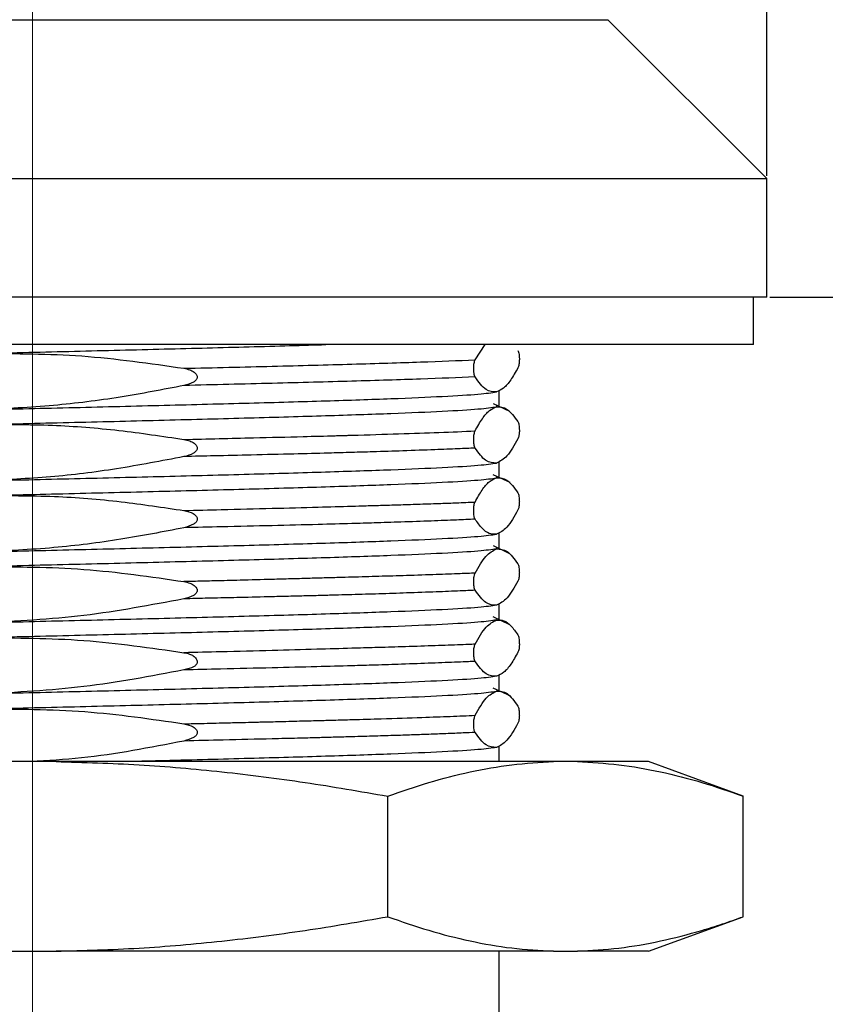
# Model space of a CAD drawing. Header units: millimetres. Extents: x 1370 to 1970, y 2215 to 2639.
# Tile 6 of 16: x 1491 to 1508, y 2342 to 2363. Entities that reach past the tile are written whole.
import ezdxf

# ---------------------------------------------------------------- set-up
doc = ezdxf.new("R2010")
doc.units = ezdxf.units.MM
doc.linetypes.add('CENTERX2', pattern=[20.32, 12.7, -2.54, 2.54, -2.54])
doc.layers.add('1轮廓实线层', color=7, linetype='Continuous')
doc.layers.add('2细线层', color=3, linetype='Continuous')
doc.styles.add('SLDTEXTSTYLE1', font='txt')
doc.dimstyles.new('SLDDIMSTYLE0', dxfattribs={"dimtxt": 7, "dimasz": 8.16, "dimexe": 0, "dimexo": 0.0625, "dimgap": 1.75, "dimtad": 2, "dimdec": 0, "dimrnd": 1e-09, "dimzin": 4, "dimdsep": 46, "dimtxsty": 'SLDTEXTSTYLE1', "dimsah": 1, "dimcen": 0.09, "dimadec": 0, "dimazin": 1, "dimtfac": 1, "dimtmove": 0, "dimatfit": 0, "dimfxl": 1, "dimfrac": 2, "dimtolj": 1, "dimtzin": 12, "dimarcsym": 0})
doc.dimstyles.new('SLDDIMSTYLE1', dxfattribs={"dimtxt": 7, "dimasz": 8.16, "dimexe": 0, "dimexo": 0.0625, "dimgap": 1.75, "dimtad": 2, "dimdec": 0, "dimrnd": 1e-09, "dimzin": 12, "dimdsep": 46, "dimtxsty": 'SLDTEXTSTYLE1', "dimsah": 1, "dimcen": 0.09, "dimadec": 0, "dimazin": 3, "dimtfac": 1, "dimtmove": 0, "dimatfit": 0, "dimfxl": 1, "dimfrac": 2, "dimtolj": 1, "dimtzin": 12, "dimarcsym": 0})
doc.dimstyles.new('SLDDIMSTYLE2', dxfattribs={"dimtxt": 7, "dimasz": 8.16, "dimexe": 0, "dimexo": 0.0625, "dimgap": 1.75, "dimtad": 2, "dimdec": 0, "dimrnd": 1e-09, "dimzin": 4, "dimdsep": 46, "dimtxsty": 'SLDTEXTSTYLE1', "dimsah": 1, "dimcen": 0.09, "dimadec": 0, "dimazin": 1, "dimtfac": 1, "dimtofl": 0, "dimtmove": 0, "dimatfit": 3, "dimfxl": 1, "dimfrac": 2, "dimtolj": 1, "dimtzin": 12, "dimarcsym": 0})

# ---------------------------------------------------------------- blocks, each defined once
blk = doc.blocks.new('*D20')
at = {"layer": '2细线层', "color": 0, "lineweight": -2, "ltscale": 2, "transparency": 16777216}
for p, q in [((1641.539, 2365.482), (1641.539, 2373.642)), ((1506.956, 2357.322), (1641.539, 2357.322)), ((1641.539, 2357.322), (1641.539, 2339.322)), ((1506.456, 2339.322), (1641.539, 2339.322)), ((1641.539, 2331.162), (1641.539, 2299.779))]:
    blk.add_line(p, q, dxfattribs=at)
at = {"layer": '2细线层', "color": 0, "ltscale": 2, "transparency": 16777216}
for points in [[(1640.179, 2365.482), (1642.899, 2365.482), (1641.539, 2357.322)], [(1640.179, 2331.162), (1642.899, 2331.162), (1641.539, 2339.322)]]:
    blk.add_solid(points, dxfattribs=at)
at = {"layer": 'Defpoints', "color": 0, "ltscale": 2, "transparency": 16777216}
for p in [(1506.894, 2357.322), (1506.394, 2339.322), (1641.539, 2339.322)]:
    blk.add_point(p, dxfattribs=at)
at = {"layer": '2细线层', "color": 0, "ltscale": 2, "transparency": 16777216, "insert": (1643.289, 2310.658), "char_height": 7, "attachment_point": 2, "rotation": 90, "style": 'SLDTEXTSTYLE1'}
blk.add_mtext('\\A1;GH=18', dxfattribs=at)
blk = doc.blocks.new('*D21')
at = {"layer": '2细线层', "color": 0, "lineweight": -2, "ltscale": 2, "transparency": 16777216}
for p, q in [((1454.34, 2347.482), (1454.34, 2355.642)), ((1486.49, 2339.322), (1454.34, 2339.322)), ((1454.34, 2339.322), (1454.34, 2333.322)), ((1515.854, 2333.322), (1454.34, 2333.322)), ((1454.34, 2325.162), (1454.34, 2307.334))]:
    blk.add_line(p, q, dxfattribs=at)
at = {"layer": '2细线层', "color": 0, "ltscale": 2, "transparency": 16777216}
for points in [[(1452.98, 2347.482), (1455.7, 2347.482), (1454.34, 2339.322)], [(1452.98, 2325.162), (1455.7, 2325.162), (1454.34, 2333.322)]]:
    blk.add_solid(points, dxfattribs=at)
at = {"layer": 'Defpoints', "color": 0, "ltscale": 2, "transparency": 16777216}
for p in [(1486.552, 2339.322), (1454.34, 2333.322), (1515.917, 2333.322)]:
    blk.add_point(p, dxfattribs=at)
at = {"layer": '2细线层', "color": 0, "ltscale": 2, "transparency": 16777216, "insert": (1445.59, 2312.168), "char_height": 7, "attachment_point": 2, "rotation": 90, "style": 'SLDTEXTSTYLE1'}
blk.add_mtext('\\A1;BH', dxfattribs=at)
blk = doc.blocks.new('*D22')
at = {"layer": '2细线层', "color": 0, "lineweight": -2, "ltscale": 2, "transparency": 16777216}
for p, q in [((1475.894, 2372.68), (1453.278, 2372.68)), ((1475.894, 2359.884), (1475.894, 2372.68)), ((1498.734, 2372.68), (1484.054, 2372.68)), ((1506.894, 2359.884), (1506.894, 2372.68))]:
    blk.add_line(p, q, dxfattribs=at)
at = {"layer": '2细线层', "color": 0, "ltscale": 2, "transparency": 16777216}
for points in [[(1484.054, 2374.04), (1484.054, 2371.32), (1475.894, 2372.68)], [(1498.734, 2374.04), (1498.734, 2371.32), (1506.894, 2372.68)]]:
    blk.add_solid(points, dxfattribs=at)
at = {"layer": 'Defpoints', "color": 0, "ltscale": 2, "transparency": 16777216}
for p in [(1475.894, 2372.68), (1475.894, 2359.822), (1506.894, 2359.822)]:
    blk.add_point(p, dxfattribs=at)
at = {"layer": '2细线层', "color": 0, "ltscale": 2, "transparency": 16777216, "insert": (1460.506, 2381.43), "char_height": 7, "attachment_point": 2, "style": 'SLDTEXTSTYLE1'}
blk.add_mtext('\\A1;%%c31', dxfattribs=at)

msp = doc.modelspace()

# ---------------------------------------------------------------- linework, layer by layer
at = {"color": 179, "linetype": 'CENTERX2', "lineweight": 18, "ltscale": 4}
msp.add_line((1491.394, 2367.322), (1491.394, 2315.376), dxfattribs=at)
at = {"layer": '1轮廓实线层', "linetype": 'Continuous', "lineweight": 25, "ltscale": 2}
for p, q in [((1479.247, 2363.176), (1503.54, 2363.176)), ((1506.894, 2359.822), (1503.54, 2363.176)), ((1489.752, 2359.822), (1506.894, 2359.822)), ((1506.894, 2357.322), (1506.894, 2359.822)), ((1506.894, 2357.322), (1489.752, 2357.322)), ((1506.614, 2356.322), (1506.614, 2357.322)), ((1506.614, 2356.322), (1477.114, 2356.322)), ((1500.736, 2355.999), (1500.946, 2356.322)), ((1501.244, 2355.035), (1501.244, 2355.347)), ((1501.472, 2354.909), (1501.121, 2355.074)), ((1501.188, 2355.009), (1501.196, 2355.035)), ((1501.244, 2353.535), (1501.244, 2353.847)), ((1501.473, 2353.408), (1501.12, 2353.574)), ((1501.188, 2353.509), (1501.196, 2353.535)), ((1501.244, 2352.035), (1501.244, 2352.347)), ((1501.472, 2351.909), (1501.121, 2352.074)), ((1501.188, 2352.009), (1501.196, 2352.035)), ((1501.244, 2350.535), (1501.244, 2350.847)), ((1501.468, 2350.41), (1501.12, 2350.574)), ((1501.196, 2350.535), (1501.188, 2350.509)), ((1501.244, 2349.035), (1501.244, 2349.347)), ((1501.473, 2348.908), (1501.12, 2349.074)), ((1501.196, 2349.035), (1501.188, 2349.009)), ((1501.244, 2347.535), (1501.244, 2347.847)), ((1491.894, 2347.522), (1490.894, 2347.522)), ((1502.394, 2347.522), (1491.894, 2347.522)), ((1502.894, 2347.522), (1502.394, 2347.522)), ((1504.394, 2347.522), (1502.894, 2347.522)), ((1506.394, 2346.794), (1504.394, 2347.522)), ((1498.894, 2344.25), (1498.894, 2346.794)), ((1506.394, 2344.25), (1506.394, 2346.794)), ((1504.394, 2343.522), (1506.394, 2344.25)), ((1490.894, 2343.522), (1491.894, 2343.522)), ((1502.394, 2343.522), (1491.894, 2343.522)), ((1501.244, 2341.822), (1501.244, 2343.522)), ((1502.394, 2343.522), (1502.894, 2343.522)), ((1504.394, 2343.522), (1502.894, 2343.522))]:
    msp.add_line(p, q, dxfattribs=at)
for points, knots in [([(1490.351, 2356.134), (1490.995, 2356.15), (1492.284, 2356.181), (1494.202, 2356.228), (1495.978, 2356.275), (1497.124, 2356.306), (1497.583, 2356.322), (1497.584, 2356.322)], [0, 0, 0, 0, 0.249925, 0.499849, 0.749774, 0.999698, 1, 1, 1, 1]), ([(1501.64, 2356.195), (1501.644, 2356.186), (1501.652, 2356.17), (1501.661, 2356.128), (1501.666, 2356.09), (1501.668, 2356.062), (1501.67, 2356.033), (1501.67, 2356.003), (1501.669, 2355.975), (1501.667, 2355.937), (1501.657, 2355.873), (1501.647, 2355.849), (1501.64, 2355.832)], [0, 0, 0, 0, 0.177763, 0.325068, 0.382106, 0.430802, 0.473829, 0.514977, 0.553536, 0.595847, 0.702735, 1, 1, 1, 1]), ([(1490.351, 2356.134), (1491.047, 2356.132), (1492.469, 2356.128), (1493.876, 2355.924), (1494.594, 2355.82)], [0, 0, 0, 0, 0.489853, 1, 1, 1, 1]), ([(1494.594, 2355.82), (1495.226, 2355.834), (1496.49, 2355.864), (1498.173, 2355.909), (1499.645, 2355.954), (1500.372, 2355.984), (1500.736, 2355.999)], [0, 0, 0, 0, 0.249995, 0.5, 0.749972, 1, 1, 1, 1]), ([(1500.736, 2355.637), (1500.732, 2355.645), (1500.724, 2355.661), (1500.715, 2355.703), (1500.71, 2355.741), (1500.708, 2355.769), (1500.707, 2355.799), (1500.707, 2355.828), (1500.707, 2355.857), (1500.71, 2355.895), (1500.719, 2355.959), (1500.729, 2355.982), (1500.736, 2355.999)], [0, 0, 0, 0, 0.177286, 0.324567, 0.3817, 0.430516, 0.473692, 0.515017, 0.553696, 0.596078, 0.703022, 1, 1, 1, 1]), ([(1494.594, 2355.82), (1494.635, 2355.811), (1494.71, 2355.795), (1494.791, 2355.754), (1494.837, 2355.715), (1494.859, 2355.687), (1494.872, 2355.658), (1494.874, 2355.628), (1494.867, 2355.6), (1494.842, 2355.562), (1494.756, 2355.498), (1494.662, 2355.474), (1494.594, 2355.457)], [0, 0, 0, 0, 0.177314, 0.3246, 0.38173, 0.43054, 0.473709, 0.515024, 0.553693, 0.596069, 0.703005, 1, 1, 1, 1]), ([(1501.64, 2355.832), (1501.589, 2355.741), (1501.489, 2355.562), (1501.338, 2355.386), (1501.238, 2355.343), (1501.188, 2355.322)], [0, 0, 0, 0, 0.340442, 0.67038, 1, 1, 1, 1]), ([(1500.736, 2355.637), (1500.372, 2355.622), (1499.644, 2355.592), (1498.173, 2355.547), (1496.491, 2355.502), (1495.226, 2355.472), (1494.594, 2355.457)], [0, 0, 0, 0, 0.250019, 0.5, 0.749978, 1, 1, 1, 1]), ([(1501.188, 2355.322), (1501.114, 2355.324), (1500.963, 2355.329), (1500.813, 2355.532), (1500.736, 2355.637)], [0, 0, 0, 0, 0.4874518, 1, 1, 1, 1]), ([(1494.594, 2355.457), (1494.146, 2355.371), (1493.235, 2355.196), (1491.818, 2355.016), (1490.848, 2354.97), (1490.351, 2354.947)], [0, 0, 0, 0, 0.319315, 0.650918, 1, 1, 1, 1]), ([(1500.736, 2354.499), (1500.787, 2354.591), (1500.887, 2354.77), (1501.038, 2354.946), (1501.138, 2354.988), (1501.188, 2355.009)], [0, 0, 0, 0, 0.340367, 0.669229, 1, 1, 1, 1]), ([(1501.188, 2355.009), (1501.264, 2355.007), (1501.416, 2355.004), (1501.565, 2354.797), (1501.64, 2354.695)], [0, 0, 0, 0, 0.501323, 1, 1, 1, 1]), ([(1501.64, 2354.695), (1501.644, 2354.687), (1501.651, 2354.674), (1501.661, 2354.635), (1501.667, 2354.583), (1501.669, 2354.537), (1501.67, 2354.509), (1501.67, 2354.489), (1501.669, 2354.47), (1501.667, 2354.437), (1501.657, 2354.38), (1501.647, 2354.352), (1501.64, 2354.332)], [0, 0, 0, 0, 0.168952, 0.293793, 0.415091, 0.468207, 0.513802, 0.533078, 0.552485, 0.594688, 0.698086, 1, 1, 1, 1]), ([(1490.351, 2354.634), (1490.84, 2354.636), (1491.798, 2354.639), (1493.215, 2354.526), (1494.137, 2354.388), (1494.594, 2354.32)], [0, 0, 0, 0, 0.343931, 0.674793, 1, 1, 1, 1]), ([(1494.594, 2354.319), (1495.089, 2354.331), (1495.961, 2354.352), (1497.008, 2354.378), (1497.605, 2354.394), (1497.896, 2354.402), (1497.994, 2354.405), (1498.072, 2354.407), (1498.466, 2354.418), (1499.133, 2354.44), (1500.019, 2354.468), (1500.492, 2354.489), (1500.736, 2354.499)], [0, 0, 0, 0, 0.194854, 0.343172, 0.444911, 0.463063, 0.478299, 0.490619, 0.500022, 0.665572, 0.827104, 1, 1, 1, 1]), ([(1500.736, 2354.137), (1500.732, 2354.145), (1500.724, 2354.161), (1500.715, 2354.203), (1500.71, 2354.241), (1500.708, 2354.269), (1500.707, 2354.299), (1500.707, 2354.328), (1500.707, 2354.357), (1500.71, 2354.394), (1500.719, 2354.459), (1500.729, 2354.482), (1500.736, 2354.499)], [0, 0, 0, 0, 0.177503, 0.324802, 0.381887, 0.430649, 0.473766, 0.515028, 0.553665, 0.59602, 0.70293, 1, 1, 1, 1]), ([(1494.594, 2354.32), (1494.635, 2354.311), (1494.71, 2354.295), (1494.791, 2354.253), (1494.837, 2354.215), (1494.859, 2354.187), (1494.872, 2354.158), (1494.874, 2354.128), (1494.867, 2354.1), (1494.842, 2354.062), (1494.756, 2353.998), (1494.662, 2353.974), (1494.594, 2353.957)], [0, 0, 0, 0, 0.177709, 0.325014, 0.382062, 0.430773, 0.473819, 0.514992, 0.553568, 0.595888, 0.702779, 1, 1, 1, 1]), ([(1501.64, 2354.332), (1501.563, 2354.197), (1501.414, 2353.933), (1501.262, 2353.858), (1501.188, 2353.822)], [0, 0, 0, 0, 0.5144197, 1, 1, 1, 1]), ([(1500.736, 2354.138), (1500.619, 2354.132), (1500.358, 2354.121), (1499.855, 2354.101), (1499.255, 2354.079), (1498.657, 2354.06), (1498.127, 2354.044), (1497.578, 2354.029), (1496.877, 2354.011), (1496.07, 2353.992), (1495.29, 2353.974), (1494.807, 2353.963), (1494.594, 2353.958)], [0, 0, 0, 0, 0.085447, 0.190274, 0.318634, 0.427976, 0.499968, 0.576773, 0.684524, 0.810959, 0.916437, 1, 1, 1, 1]), ([(1501.188, 2353.822), (1501.112, 2353.824), (1500.96, 2353.828), (1500.81, 2354.035), (1500.736, 2354.137)], [0, 0, 0, 0, 0.505608, 1, 1, 1, 1]), ([(1494.594, 2353.957), (1494.121, 2353.866), (1493.188, 2353.688), (1491.771, 2353.511), (1490.827, 2353.469), (1490.351, 2353.448)], [0, 0, 0, 0, 0.337465, 0.66591, 1, 1, 1, 1]), ([(1500.736, 2352.999), (1500.786, 2353.088), (1500.884, 2353.266), (1501.035, 2353.444), (1501.137, 2353.487), (1501.188, 2353.509)], [0, 0, 0, 0, 0.329493, 0.66012, 1, 1, 1, 1]), ([(1501.188, 2353.509), (1501.261, 2353.508), (1501.412, 2353.506), (1501.562, 2353.301), (1501.64, 2353.195)], [0, 0, 0, 0, 0.47901, 1, 1, 1, 1]), ([(1490.351, 2353.134), (1490.854, 2353.135), (1491.828, 2353.138), (1493.245, 2353.023), (1494.152, 2352.886), (1494.594, 2352.82)], [0, 0, 0, 0, 0.354014, 0.685692, 1, 1, 1, 1]), ([(1501.64, 2353.195), (1501.644, 2353.186), (1501.652, 2353.171), (1501.661, 2353.124), (1501.667, 2353.075), (1501.669, 2353.033), (1501.67, 2353.003), (1501.669, 2352.975), (1501.667, 2352.936), (1501.657, 2352.872), (1501.647, 2352.849), (1501.64, 2352.832)], [0, 0, 0, 0, 0.165462, 0.312145, 0.424547, 0.469507, 0.511109, 0.54944, 0.591429, 0.699545, 1, 1, 1, 1]), ([(1494.594, 2352.82), (1494.857, 2352.826), (1495.495, 2352.841), (1496.447, 2352.866), (1497.362, 2352.891), (1498.009, 2352.909), (1498.456, 2352.922), (1498.803, 2352.932), (1499.187, 2352.944), (1499.602, 2352.957), (1499.994, 2352.97), (1500.384, 2352.984), (1500.609, 2352.994), (1500.736, 2352.999)], [0, 0, 0, 0, 0.103233, 0.24992, 0.390319, 0.499941, 0.548721, 0.60666, 0.67376, 0.750023, 0.836546, 0.907056, 1, 1, 1, 1]), ([(1494.594, 2352.82), (1494.662, 2352.804), (1494.748, 2352.786), (1494.83, 2352.728), (1494.86, 2352.697), (1494.874, 2352.663), (1494.875, 2352.63), (1494.866, 2352.599), (1494.842, 2352.563), (1494.754, 2352.503), (1494.662, 2352.477), (1494.594, 2352.457)], [0, 0, 0, 0, 0.291096, 0.364022, 0.421705, 0.468852, 0.518214, 0.558491, 0.600011, 0.699251, 1, 1, 1, 1]), ([(1500.736, 2352.637), (1500.732, 2352.645), (1500.725, 2352.658), (1500.715, 2352.698), (1500.71, 2352.749), (1500.707, 2352.794), (1500.707, 2352.827), (1500.707, 2352.857), (1500.708, 2352.883), (1500.711, 2352.907), (1500.719, 2352.964), (1500.729, 2352.983), (1500.736, 2352.999)], [0, 0, 0, 0, 0.16882, 0.295619, 0.412873, 0.464503, 0.510633, 0.548959, 0.588769, 0.633787, 0.686644, 1, 1, 1, 1]), ([(1501.64, 2352.832), (1501.563, 2352.695), (1501.413, 2352.429), (1501.261, 2352.357), (1501.188, 2352.322)], [0, 0, 0, 0, 0.517727, 1, 1, 1, 1]), ([(1500.736, 2352.637), (1500.609, 2352.631), (1500.327, 2352.619), (1499.806, 2352.598), (1499.221, 2352.577), (1498.65, 2352.559), (1498.07, 2352.542), (1497.363, 2352.522), (1496.448, 2352.5), (1495.496, 2352.478), (1494.858, 2352.463), (1494.594, 2352.457)], [0, 0, 0, 0, 0.092753, 0.204622, 0.326066, 0.423236, 0.500029, 0.609478, 0.750065, 0.89654, 1, 1, 1, 1]), ([(1501.188, 2352.322), (1501.136, 2352.32), (1501.034, 2352.318), (1500.883, 2352.43), (1500.785, 2352.568), (1500.736, 2352.637)], [0, 0, 0, 0, 0.343628, 0.674029, 1, 1, 1, 1]), ([(1494.594, 2352.457), (1494.15, 2352.371), (1493.241, 2352.196), (1491.824, 2352.015), (1490.851, 2351.97), (1490.351, 2351.947)], [0, 0, 0, 0, 0.316893, 0.648999, 1, 1, 1, 1]), ([(1500.736, 2351.499), (1500.811, 2351.632), (1500.961, 2351.898), (1501.112, 2351.972), (1501.188, 2352.009)], [0, 0, 0, 0, 0.499975, 1, 1, 1, 1]), ([(1501.188, 2352.009), (1501.264, 2352.008), (1501.415, 2352.004), (1501.565, 2351.798), (1501.64, 2351.695)], [0, 0, 0, 0, 0.499605, 1, 1, 1, 1]), ([(1490.351, 2351.634), (1491.062, 2351.633), (1492.484, 2351.629), (1493.891, 2351.423), (1494.594, 2351.32)], [0, 0, 0, 0, 0.5003612, 1, 1, 1, 1]), ([(1501.64, 2351.695), (1501.644, 2351.686), (1501.652, 2351.671), (1501.661, 2351.624), (1501.667, 2351.576), (1501.669, 2351.533), (1501.67, 2351.503), (1501.669, 2351.475), (1501.667, 2351.436), (1501.657, 2351.372), (1501.647, 2351.349), (1501.64, 2351.332)], [0, 0, 0, 0, 0.165118, 0.311794, 0.42437, 0.469407, 0.511072, 0.549428, 0.591427, 0.699566, 1, 1, 1, 1]), ([(1500.736, 2351.499), (1500.633, 2351.495), (1500.382, 2351.484), (1499.905, 2351.467), (1499.33, 2351.448), (1498.727, 2351.43), (1498.24, 2351.416), (1497.85, 2351.405), (1497.544, 2351.396), (1497.209, 2351.387), (1496.844, 2351.377), (1496.368, 2351.364), (1495.83, 2351.35), (1495.287, 2351.336), (1494.89, 2351.326), (1494.675, 2351.321), (1494.594, 2351.319)], [0, 0, 0, 0, 0.075551, 0.183676, 0.304434, 0.406684, 0.499969, 0.543524, 0.590307, 0.640318, 0.69356, 0.750031, 0.843306, 0.916068, 0.968303, 1, 1, 1, 1]), ([(1500.736, 2351.137), (1500.732, 2351.145), (1500.725, 2351.161), (1500.715, 2351.208), (1500.709, 2351.256), (1500.707, 2351.298), (1500.707, 2351.328), (1500.707, 2351.357), (1500.71, 2351.395), (1500.719, 2351.459), (1500.729, 2351.482), (1500.736, 2351.499)], [0, 0, 0, 0, 0.165473, 0.312165, 0.424531, 0.469511, 0.511164, 0.54953, 0.591544, 0.699658, 1, 1, 1, 1]), ([(1494.594, 2351.32), (1494.635, 2351.311), (1494.71, 2351.295), (1494.792, 2351.254), (1494.837, 2351.215), (1494.86, 2351.187), (1494.872, 2351.158), (1494.875, 2351.128), (1494.867, 2351.1), (1494.843, 2351.062), (1494.756, 2350.997), (1494.662, 2350.974), (1494.594, 2350.957)], [0, 0, 0, 0, 0.177257, 0.324552, 0.38169, 0.430516, 0.473712, 0.515067, 0.553761, 0.596149, 0.70308, 1, 1, 1, 1]), ([(1501.64, 2351.332), (1501.565, 2351.199), (1501.416, 2350.933), (1501.264, 2350.859), (1501.188, 2350.822)], [0, 0, 0, 0, 0.499977, 1, 1, 1, 1]), ([(1494.594, 2350.957), (1493.892, 2350.824), (1492.489, 2350.558), (1491.063, 2350.484), (1490.351, 2350.447)], [0, 0, 0, 0, 0.5003, 1, 1, 1, 1]), ([(1500.736, 2351.137), (1500.633, 2351.132), (1500.382, 2351.121), (1499.906, 2351.102), (1499.33, 2351.081), (1498.727, 2351.061), (1498.24, 2351.046), (1497.85, 2351.036), (1497.545, 2351.027), (1497.21, 2351.019), (1496.844, 2351.01), (1496.368, 2350.998), (1495.831, 2350.985), (1495.288, 2350.973), (1494.891, 2350.964), (1494.675, 2350.959), (1494.594, 2350.957)], [0, 0, 0, 0, 0.075333, 0.183531, 0.304353, 0.406563, 0.499969, 0.54345, 0.590196, 0.640208, 0.693486, 0.750031, 0.84316, 0.915873, 0.968157, 1, 1, 1, 1]), ([(1501.188, 2350.822), (1501.113, 2350.824), (1500.961, 2350.828), (1500.811, 2351.034), (1500.736, 2351.137)], [0, 0, 0, 0, 0.499601, 1, 1, 1, 1]), ([(1500.736, 2349.999), (1500.814, 2350.137), (1500.963, 2350.402), (1501.115, 2350.474), (1501.188, 2350.509)], [0, 0, 0, 0, 0.517665, 1, 1, 1, 1]), ([(1501.188, 2350.509), (1501.24, 2350.511), (1501.342, 2350.514), (1501.493, 2350.402), (1501.591, 2350.263), (1501.64, 2350.195)], [0, 0, 0, 0, 0.34341, 0.673804, 1, 1, 1, 1]), ([(1490.351, 2350.134), (1491.061, 2350.133), (1492.483, 2350.129), (1493.89, 2349.923), (1494.594, 2349.82)], [0, 0, 0, 0, 0.49965, 1, 1, 1, 1]), ([(1501.64, 2350.195), (1501.644, 2350.187), (1501.652, 2350.174), (1501.661, 2350.134), (1501.667, 2350.083), (1501.669, 2350.037), (1501.67, 2350.005), (1501.67, 2349.975), (1501.668, 2349.948), (1501.666, 2349.924), (1501.657, 2349.868), (1501.648, 2349.848), (1501.64, 2349.832)], [0, 0, 0, 0, 0.168256, 0.294184, 0.411982, 0.464053, 0.510437, 0.548682, 0.58839, 0.633325, 0.68615, 1, 1, 1, 1]), ([(1500.736, 2349.999), (1500.69, 2349.997), (1500.572, 2349.992), (1500.281, 2349.98), (1499.824, 2349.964), (1499.236, 2349.945), (1498.662, 2349.928), (1498.068, 2349.911), (1497.353, 2349.891), (1496.432, 2349.866), (1495.49, 2349.841), (1494.853, 2349.826), (1494.594, 2349.82)], [0, 0, 0, 0, 0.034424, 0.087573, 0.202361, 0.323485, 0.420007, 0.500033, 0.613963, 0.750065, 0.898555, 1, 1, 1, 1]), ([(1500.736, 2349.637), (1500.732, 2349.645), (1500.725, 2349.661), (1500.715, 2349.708), (1500.709, 2349.756), (1500.707, 2349.798), (1500.707, 2349.828), (1500.707, 2349.857), (1500.71, 2349.895), (1500.719, 2349.959), (1500.729, 2349.982), (1500.736, 2349.999)], [0, 0, 0, 0, 0.165815, 0.312513, 0.424707, 0.469611, 0.511201, 0.549542, 0.591546, 0.699636, 1, 1, 1, 1]), ([(1494.594, 2349.82), (1494.633, 2349.812), (1494.701, 2349.799), (1494.792, 2349.759), (1494.844, 2349.708), (1494.868, 2349.662), (1494.875, 2349.63), (1494.871, 2349.6), (1494.857, 2349.573), (1494.835, 2349.549), (1494.754, 2349.493), (1494.668, 2349.473), (1494.594, 2349.457)], [0, 0, 0, 0, 0.168115, 0.29418, 0.411988, 0.464049, 0.510434, 0.54872, 0.588455, 0.633403, 0.686229, 1, 1, 1, 1]), ([(1501.64, 2349.832), (1501.591, 2349.743), (1501.492, 2349.566), (1501.342, 2349.388), (1501.24, 2349.344), (1501.188, 2349.322)], [0, 0, 0, 0, 0.3294194, 0.6600492, 1, 1, 1, 1]), ([(1500.736, 2349.637), (1500.69, 2349.635), (1500.573, 2349.63), (1500.282, 2349.617), (1499.825, 2349.599), (1499.236, 2349.578), (1498.663, 2349.559), (1498.068, 2349.541), (1497.353, 2349.522), (1496.433, 2349.499), (1495.491, 2349.478), (1494.853, 2349.463), (1494.594, 2349.457)], [0, 0, 0, 0, 0.034263, 0.087357, 0.202266, 0.323374, 0.419868, 0.500032, 0.613817, 0.750066, 0.898322, 1, 1, 1, 1]), ([(1501.188, 2349.322), (1501.116, 2349.323), (1500.964, 2349.325), (1500.814, 2349.53), (1500.736, 2349.637)], [0, 0, 0, 0, 0.4790284, 1, 1, 1, 1]), ([(1494.594, 2349.457), (1493.892, 2349.324), (1492.489, 2349.058), (1491.063, 2348.984), (1490.351, 2348.947)], [0, 0, 0, 0, 0.500322, 1, 1, 1, 1]), ([(1500.736, 2348.499), (1500.815, 2348.638), (1500.964, 2348.903), (1501.116, 2348.975), (1501.188, 2349.009)], [0, 0, 0, 0, 0.525276, 1, 1, 1, 1]), ([(1501.188, 2349.009), (1501.263, 2349.008), (1501.414, 2349.005), (1501.564, 2348.799), (1501.64, 2348.695)], [0, 0, 0, 0, 0.491331, 1, 1, 1, 1]), ([(1501.64, 2348.695), (1501.644, 2348.686), (1501.652, 2348.671), (1501.661, 2348.624), (1501.667, 2348.575), (1501.669, 2348.533), (1501.67, 2348.503), (1501.669, 2348.475), (1501.667, 2348.436), (1501.657, 2348.372), (1501.647, 2348.349), (1501.64, 2348.332)], [0, 0, 0, 0, 0.1654465, 0.3121283, 0.4245382, 0.4695019, 0.511106, 0.5494373, 0.5914271, 0.6995447, 1, 1, 1, 1]), ([(1490.351, 2348.634), (1491.069, 2348.632), (1492.491, 2348.628), (1493.898, 2348.422), (1494.594, 2348.32)], [0, 0, 0, 0, 0.505574, 1, 1, 1, 1]), ([(1494.594, 2348.319), (1494.595, 2348.32), (1494.606, 2348.32), (1494.644, 2348.321), (1494.732, 2348.323), (1494.826, 2348.325), (1494.911, 2348.327), (1494.965, 2348.328), (1495.173, 2348.333), (1495.485, 2348.341), (1495.852, 2348.35), (1496.074, 2348.355), (1496.3, 2348.361), (1496.606, 2348.368), (1497.016, 2348.379), (1497.408, 2348.389), (1497.778, 2348.399), (1498.229, 2348.412), (1498.873, 2348.431), (1499.572, 2348.454), (1500.229, 2348.477), (1500.567, 2348.492), (1500.736, 2348.499)], [0, 0, 0, 0, 0.000433, 0.004181, 0.014895, 0.03465, 0.041179, 0.048269, 0.055922, 0.122992, 0.172586, 0.2047, 0.214202, 0.266272, 0.332668, 0.39031, 0.439744, 0.500521, 0.601829, 0.756589, 0.878286, 1, 1, 1, 1]), ([(1500.736, 2348.137), (1500.732, 2348.144), (1500.725, 2348.158), (1500.715, 2348.197), (1500.71, 2348.249), (1500.707, 2348.295), (1500.707, 2348.322), (1500.707, 2348.342), (1500.707, 2348.361), (1500.71, 2348.394), (1500.719, 2348.452), (1500.729, 2348.479), (1500.736, 2348.499)], [0, 0, 0, 0, 0.169575, 0.295245, 0.415922, 0.46859, 0.513956, 0.533199, 0.552594, 0.594784, 0.698124, 1, 1, 1, 1]), ([(1494.594, 2348.32), (1494.662, 2348.304), (1494.748, 2348.286), (1494.83, 2348.228), (1494.86, 2348.197), (1494.874, 2348.163), (1494.875, 2348.13), (1494.866, 2348.099), (1494.842, 2348.063), (1494.754, 2348.003), (1494.662, 2347.977), (1494.594, 2347.957)], [0, 0, 0, 0, 0.291113, 0.364041, 0.421718, 0.468859, 0.518214, 0.558477, 0.599983, 0.699205, 1, 1, 1, 1]), ([(1501.64, 2348.332), (1501.562, 2348.195), (1501.413, 2347.934), (1501.261, 2347.858), (1501.188, 2347.822)], [0, 0, 0, 0, 0.52184, 1, 1, 1, 1]), ([(1500.736, 2348.138), (1500.654, 2348.134), (1500.461, 2348.125), (1500.136, 2348.112), (1499.784, 2348.098), (1499.492, 2348.088), (1499.256, 2348.08), (1499.06, 2348.073), (1498.85, 2348.067), (1498.626, 2348.06), (1498.386, 2348.053), (1498.166, 2348.047), (1497.95, 2348.041), (1497.712, 2348.034), (1497.388, 2348.025), (1496.96, 2348.014), (1496.305, 2347.998), (1495.509, 2347.979), (1494.871, 2347.964), (1494.594, 2347.957)], [0, 0, 0, 0, 0.06045, 0.142336, 0.214817, 0.276315, 0.309875, 0.344928, 0.381475, 0.419516, 0.459053, 0.500084, 0.525975, 0.561423, 0.610609, 0.67353, 0.750175, 0.891194, 1, 1, 1, 1]), ([(1501.188, 2347.822), (1501.114, 2347.825), (1500.963, 2347.83), (1500.813, 2348.033), (1500.736, 2348.137)], [0, 0, 0, 0, 0.488344, 1, 1, 1, 1]), ([(1494.594, 2347.957), (1493.874, 2347.817), (1492.804, 2347.608), (1491.717, 2347.543), (1491.361, 2347.522)], [0, 0, 0, 0, 0.672054, 1, 1, 1, 1]), ([(1501.188, 2347.822), (1501.084, 2347.806), (1500.874, 2347.775), (1500.095, 2347.728), (1499.008, 2347.681), (1497.622, 2347.634), (1495.995, 2347.588), (1494.565, 2347.55), (1493.674, 2347.528), (1493.42, 2347.522)], [0, 0, 0, 0, 0.15625, 0.3125, 0.46875, 0.625, 0.78125, 0.9375, 1, 1, 1, 1]), ([(1491.894, 2347.522), (1492.478, 2347.506), (1493.647, 2347.473), (1495.4, 2347.317), (1497.151, 2347.096), (1498.312, 2346.895), (1498.894, 2346.794)], [0, 0, 0, 0, 0.2487964, 0.4981445, 0.7488946, 1, 1, 1, 1]), ([(1498.894, 2346.794), (1499.182, 2346.894), (1499.758, 2347.093), (1500.631, 2347.315), (1501.51, 2347.472), (1502.099, 2347.505), (1502.394, 2347.522)], [0, 0, 0, 0, 0.2490299, 0.4983711, 0.7489181, 1, 1, 1, 1]), ([(1502.894, 2347.522), (1503.186, 2347.506), (1503.771, 2347.473), (1504.647, 2347.317), (1505.522, 2347.096), (1506.103, 2346.895), (1506.394, 2346.794)], [0, 0, 0, 0, 0.248796, 0.498145, 0.748895, 1, 1, 1, 1]), ([(1491.894, 2343.522), (1492.478, 2343.538), (1493.647, 2343.571), (1495.4, 2343.727), (1497.151, 2343.948), (1498.312, 2344.149), (1498.894, 2344.25)], [0, 0, 0, 0, 0.248796, 0.498145, 0.748895, 1, 1, 1, 1]), ([(1498.894, 2344.25), (1499.182, 2344.15), (1499.758, 2343.95), (1500.631, 2343.729), (1501.51, 2343.572), (1502.099, 2343.539), (1502.394, 2343.522)], [0, 0, 0, 0, 0.24903, 0.498371, 0.748918, 1, 1, 1, 1]), ([(1502.894, 2343.522), (1503.186, 2343.538), (1503.771, 2343.572), (1504.647, 2343.727), (1505.376, 2343.914), (1505.958, 2344.095), (1506.248, 2344.198), (1506.394, 2344.25)], [0, 0, 0, 0, 0.248863, 0.498433, 0.748933, 0.874426, 1, 1, 1, 1])]:
    msp.add_open_spline(points, degree=3, knots=knots, dxfattribs=at)
for points in [[(1490.351, 2354.947), (1490.996, 2354.963), (1492.285, 2354.994), (1494.197, 2355.041), (1495.997, 2355.088), (1497.622, 2355.134), (1499.008, 2355.181), (1500.095, 2355.228), (1500.874, 2355.275), (1501.084, 2355.306), (1501.188, 2355.322)], [(1490.351, 2354.634), (1490.996, 2354.65), (1492.286, 2354.681), (1494.197, 2354.728), (1495.998, 2354.775), (1497.622, 2354.822), (1499.008, 2354.869), (1500.095, 2354.916), (1500.874, 2354.963), (1501.084, 2354.994), (1501.188, 2355.009)], [(1490.351, 2353.448), (1490.996, 2353.463), (1492.285, 2353.494), (1494.197, 2353.541), (1495.997, 2353.588), (1497.622, 2353.635), (1499.008, 2353.682), (1500.095, 2353.728), (1500.874, 2353.775), (1501.084, 2353.806), (1501.188, 2353.822)], [(1490.351, 2353.134), (1490.996, 2353.15), (1492.285, 2353.181), (1494.197, 2353.228), (1495.997, 2353.275), (1497.622, 2353.322), (1499.008, 2353.369), (1500.095, 2353.416), (1500.874, 2353.463), (1501.084, 2353.494), (1501.188, 2353.509)], [(1490.351, 2351.947), (1490.996, 2351.963), (1492.285, 2351.994), (1494.197, 2352.041), (1495.997, 2352.088), (1497.622, 2352.134), (1499.008, 2352.181), (1500.095, 2352.228), (1500.874, 2352.275), (1501.084, 2352.306), (1501.188, 2352.322)], [(1501.188, 2352.009), (1501.084, 2351.994), (1500.874, 2351.963), (1500.095, 2351.916), (1499.008, 2351.869), (1497.622, 2351.822), (1495.997, 2351.775), (1494.197, 2351.728), (1492.285, 2351.681), (1490.996, 2351.65), (1490.351, 2351.634)], [(1501.188, 2350.822), (1501.084, 2350.806), (1500.874, 2350.775), (1500.095, 2350.728), (1499.008, 2350.681), (1497.622, 2350.634), (1495.997, 2350.588), (1494.197, 2350.541), (1492.285, 2350.494), (1490.996, 2350.463), (1490.351, 2350.447)], [(1501.188, 2350.509), (1501.084, 2350.494), (1500.874, 2350.463), (1500.095, 2350.416), (1499.008, 2350.369), (1497.622, 2350.322), (1495.997, 2350.275), (1494.197, 2350.228), (1492.285, 2350.181), (1490.996, 2350.15), (1490.351, 2350.134)], [(1501.188, 2349.322), (1501.084, 2349.306), (1500.874, 2349.275), (1500.095, 2349.228), (1499.008, 2349.181), (1497.622, 2349.134), (1495.997, 2349.088), (1494.197, 2349.041), (1492.285, 2348.994), (1490.996, 2348.963), (1490.351, 2348.947)], [(1490.351, 2348.634), (1490.996, 2348.65), (1492.285, 2348.681), (1494.197, 2348.728), (1495.997, 2348.775), (1497.622, 2348.822), (1499.008, 2348.869), (1500.095, 2348.916), (1500.874, 2348.963), (1501.084, 2348.994), (1501.188, 2349.009)]]:
    msp.add_open_spline(points, degree=3, dxfattribs=at)

# ---------------------------------------------------------------- dimensions: what is measured, and where the dimension line sits
at = {"layer": '2细线层', "ltscale": 2}
dim = msp.add_linear_dim(base=(1475.894, 2372.68), p1=(1506.894, 2359.822), p2=(1475.894, 2359.822), text='%%c<>', dimstyle='SLDDIMSTYLE2', dxfattribs=at)
dim.commit()
dim.dimension.update_dxf_attribs({"geometry": '*D22', "text_midpoint": (1460.506, 2372.68), "dimtype": 160})
for base, p1, p2, text, dimstyle, picture, middle in [((1641.539, 2339.322), (1506.894, 2357.322), (1506.394, 2339.322), 'GH=<>', 'SLDDIMSTYLE0', '*D20', (1641.539, 2310.658)), ((1454.34, 2333.322), (1486.552, 2339.322), (1515.917, 2333.322), 'BH', 'SLDDIMSTYLE1', '*D21', (1454.34, 2312.168))]:
    dim = msp.add_linear_dim(base=base, p1=p1, p2=p2, angle=90, text=text, dimstyle=dimstyle, dxfattribs=at)
    dim.commit()
    dim.dimension.update_dxf_attribs({"geometry": picture, "text_midpoint": middle, "dimtype": 160})

doc.saveas('drawing.dxf')
